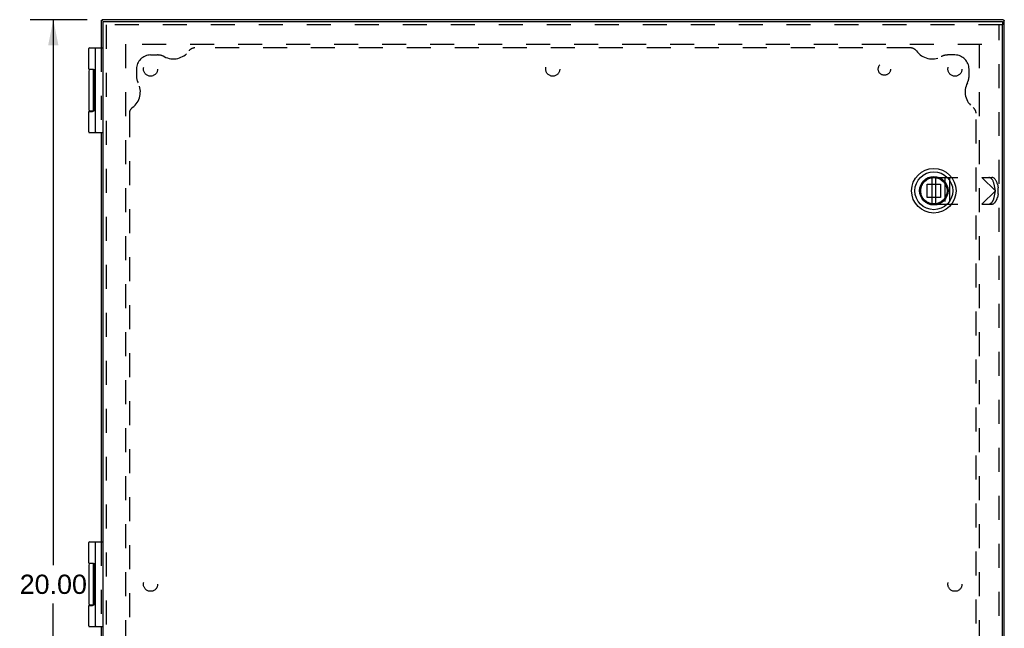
# Model space of a CAD drawing. Header units: inches. Extents: x 0 to 77.3, y 0 to 50.
# Tile 21 of 23: x 16.4 to 33.8, y 24.9 to 35.6. Entities that reach past the tile are written whole.
import ezdxf

# ---------------------------------------------------------------- set-up
doc = ezdxf.new("R2010")
doc.units = ezdxf.units.IN
doc.header["$LTSCALE"] = 4.25
doc.header["$MEASUREMENT"] = 0
doc.linetypes.add('HIDDEN', pattern=[0.2, 0.1, -0.1])
doc.layers.get('0').update_dxf_attribs({"linetype": 'CONTINUOUS'})
for name, color, linetype in [('DEFAULT_2', 8, 'HIDDEN'), ('DIMENSIONS', 7, 'CONTINUOUS'), ('DOOR_ASSEMBLY', 7, 'CONTINUOUS'), ('SUBPANEL', 7, 'CONTINUOUS')]:
    doc.layers.add(name, color=color, linetype=linetype)
doc.styles.get("Standard").update_dxf_attribs({"font": 'arial.ttf'})
doc.dimstyles.new('DIMSTYLE_1', dxfattribs={"dimtxt": 0.340909, "dimasz": 0.454545, "dimexe": 0.09, "dimexo": 0.07, "dimgap": 0.0375, "dimtad": 0, "dimtih": 1, "dimtoh": 1, "dimzin": 4, "dimdsep": 46, "dimtxsty": 'Standard', "dimblk": '_FILLED', "dimblk1": '_FILLED', "dimblk2": '_FILLED', "dimcen": 0.09, "dimadec": 3, "dimazin": 1, "dimtfac": 1, "dimtdec": 3, "dimtofl": 0, "dimtmove": 0, "dimatfit": 3, "dimldrblk": '_FILLED', "dimfxl": 0, "dimtolj": 1, "dimtzin": 4, "dimarcsym": 0})

# ---------------------------------------------------------------- blocks, each defined once
blk = doc.blocks.new('_FILLED')
at = {"color": 0, "linetype": 'ByBlock'}
blk.add_solid([(0, 0), (-1, 0.2), (-1, -0.2)], dxfattribs=at)
blk = doc.blocks.new('*D6')
at = {"layer": 'DIMENSIONS', "color": 2, "linetype": 'Continuous'}
for p, q in [((17.565, 35.637), (16.557, 35.637)), ((16.966, 35.637), (16.966, 25.978)), ((16.966, 15.637), (16.966, 25.296)), ((17.517, 15.637), (16.557, 15.637))]:
    blk.add_line(p, q, dxfattribs=at)
at = {"layer": 'DIMENSIONS', "color": 2, "linetype": 'Continuous', "xscale": 0.4545454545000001, "yscale": 0.4545454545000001, "zscale": 0.4545454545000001}
for p, rotation in [((16.966, 35.637), 90), ((16.966, 15.637), 270)]:
    blk.add_blockref('_FILLED', p, dxfattribs=dict(at, rotation=rotation))
at = {"layer": 'DIMENSIONS', "color": 2, "linetype": 'Continuous', "insert": (16.966, 25.807), "char_height": 0.3409, "width": 1.19128, "attachment_point": 2, "line_spacing_factor": 0.9}
blk.add_mtext('20.00', dxfattribs=at)

msp = doc.modelspace()

# ---------------------------------------------------------------- linework, layer by layer
at = {"color": 3, "linetype": 'Continuous'}
for p, q in [((17.814, 35.616), (17.814, 35.137)), ((33.793, 35.637), (17.874, 35.637)), ((33.814, 15.697), (33.814, 35.577)), ((17.814, 33.637), (17.814, 26.387)), ((17.814, 24.887), (17.814, 17.637))]:
    msp.add_line(p, q, dxfattribs=at)
at = {"color": 7, "linetype": 'Continuous'}
for p, q in [((17.882, 35.632), (17.831, 35.632)), ((17.874, 35.637), (17.874, 35.632)), ((33.809, 35.569), (33.809, 35.62)), ((33.814, 35.577), (33.809, 35.577))]:
    msp.add_line(p, q, dxfattribs=at)
at = {"color": 3, "linetype": 'Continuous'}
for points in [[(17.814, 35.616), (17.815, 35.617), (17.815, 35.617), (17.815, 35.617), (17.815, 35.618), (17.816, 35.618), (17.816, 35.619)], [(17.814, 35.616), (17.814, 35.616), (17.814, 35.616), (17.814, 35.616), (17.814, 35.616), (17.814, 35.616), (17.814, 35.616)], [(17.816, 35.619), (17.816, 35.619), (17.817, 35.62), (17.817, 35.621), (17.818, 35.621), (17.818, 35.622), (17.819, 35.622)], [(17.819, 35.622), (17.819, 35.623), (17.82, 35.624), (17.82, 35.625), (17.821, 35.626), (17.821, 35.626), (17.822, 35.627)], [(17.822, 35.627), (17.823, 35.628), (17.824, 35.63), (17.825, 35.631), (17.827, 35.631), (17.829, 35.632), (17.83, 35.632), (17.831, 35.632)], [(17.831, 35.632), (17.832, 35.632), (17.834, 35.632), (17.836, 35.631), (17.838, 35.63), (17.84, 35.629), (17.842, 35.627)], [(33.793, 35.637), (33.793, 35.637), (33.793, 35.637), (33.793, 35.637), (33.793, 35.637), (33.793, 35.637), (33.793, 35.637)], [(33.793, 35.637), (33.794, 35.636), (33.794, 35.636), (33.794, 35.636), (33.795, 35.636), (33.795, 35.635), (33.795, 35.635)], [(33.795, 35.635), (33.796, 35.634), (33.797, 35.634), (33.797, 35.634), (33.798, 35.633), (33.799, 35.633), (33.799, 35.632)], [(33.799, 35.632), (33.8, 35.631), (33.801, 35.631), (33.802, 35.631), (33.802, 35.63), (33.803, 35.629), (33.804, 35.629)], [(33.804, 35.629), (33.805, 35.628), (33.807, 35.627), (33.808, 35.625), (33.808, 35.624), (33.809, 35.622), (33.809, 35.62), (33.809, 35.62)], [(33.809, 35.62), (33.809, 35.618), (33.809, 35.616), (33.808, 35.614), (33.807, 35.612), (33.806, 35.611), (33.804, 35.609)]]:
    msp.add_lwpolyline(points, dxfattribs=at)
at = {"layer": 'DEFAULT_2', "color": 8, "linetype": 'HIDDEN'}
for p, q in [((18.252, 16.077), (18.252, 35.24)), ((17.814, 35.137), (17.814, 33.637)), ((33.417, 35.199), (18.254, 35.199)), ((33.376, 16.077), (33.376, 35.197)), ((17.814, 26.387), (17.814, 24.887))]:
    msp.add_line(p, q, dxfattribs=at)
at = {"layer": 'DOOR_ASSEMBLY', "color": 7, "linetype": 'Continuous'}
for p, q in [((17.843, 35.607), (17.843, 35.547)), ((33.783, 35.607), (33.783, 35.547)), ((17.594, 34.762), (17.594, 35.124)), ((17.607, 35.137), (17.843, 35.137)), ((17.713, 33.65), (17.713, 35.124)), ((17.594, 34.727), (17.594, 34.047)), ((17.677, 34.757), (17.624, 34.757)), ((17.673, 34.76), (17.673, 34.757)), ((17.679, 34.022), (17.679, 34.752)), ((17.703, 34.014), (17.703, 34.763)), ((17.713, 34.763), (17.703, 34.763)), ((17.713, 34.758), (17.703, 34.758)), ((17.713, 34.66), (17.703, 34.66)), ((17.713, 34.512), (17.703, 34.512)), ((17.713, 34.277), (17.703, 34.277)), ((17.713, 34.262), (17.703, 34.262)), ((17.677, 34.017), (17.624, 34.017)), ((17.673, 34.017), (17.673, 34.013)), ((17.594, 33.65), (17.594, 34.012)), ((17.594, 34.012), (17.663, 34.012)), ((17.713, 34.014), (17.703, 34.014)), ((17.607, 33.637), (17.843, 33.637)), ((32.531, 32.839), (32.531, 32.845)), ((32.534, 32.375), (32.534, 32.839)), ((32.597, 32.839), (32.597, 32.375)), ((32.599, 32.845), (32.599, 32.839)), ((32.328, 32.641), (32.334, 32.641)), ((32.797, 32.641), (32.803, 32.641)), ((32.334, 32.573), (32.328, 32.573)), ((32.803, 32.573), (32.797, 32.573)), ((32.531, 32.369), (32.531, 32.375)), ((32.599, 32.375), (32.599, 32.369)), ((17.594, 26.012), (17.594, 26.374)), ((17.607, 26.387), (17.843, 26.387)), ((17.713, 24.9), (17.713, 26.374)), ((17.677, 26.007), (17.624, 26.007)), ((17.673, 26.01), (17.673, 26.007)), ((17.679, 25.272), (17.679, 26.002)), ((17.703, 25.264), (17.703, 26.013)), ((17.713, 26.013), (17.703, 26.013)), ((17.713, 26.008), (17.703, 26.008)), ((17.594, 25.977), (17.594, 25.297)), ((17.713, 25.91), (17.703, 25.91)), ((17.713, 25.762), (17.703, 25.762)), ((17.713, 25.527), (17.703, 25.527)), ((17.713, 25.512), (17.703, 25.512)), ((17.594, 24.9), (17.594, 25.262)), ((17.594, 25.262), (17.663, 25.262)), ((17.677, 25.267), (17.624, 25.267)), ((17.673, 25.267), (17.673, 25.263)), ((17.713, 25.264), (17.703, 25.264)), ((17.607, 24.887), (17.843, 24.887))]:
    msp.add_line(p, q, dxfattribs=at)
at = {"layer": 'DOOR_ASSEMBLY', "color": 3, "linetype": 'Continuous'}
for p, q in [((17.843, 35.607), (33.783, 35.607)), ((17.843, 35.547), (17.843, 15.727)), ((33.783, 15.727), (33.783, 35.547))]:
    msp.add_line(p, q, dxfattribs=at)
at = {"layer": 'DOOR_ASSEMBLY', "color": 8, "linetype": 'HIDDEN'}
for p, q in [((33.783, 35.547), (17.843, 35.547)), ((17.903, 35.547), (17.903, 15.727)), ((33.723, 15.727), (33.723, 35.547)), ((32.565, 32.843), (33.595, 32.843)), ((32.762, 32.843), (32.762, 32.371)), ((32.841, 32.843), (32.841, 32.371)), ((33.415, 32.843), (33.656, 32.607)), ((32.446, 32.488), (32.446, 32.726)), ((32.446, 32.726), (32.684, 32.726)), ((32.684, 32.726), (32.684, 32.488)), ((33.656, 32.607), (33.634, 32.725)), ((33.691, 32.725), (33.703, 32.659)), ((33.707, 32.588), (33.707, 32.625)), ((32.684, 32.488), (32.446, 32.488)), ((33.656, 32.607), (33.415, 32.371)), ((33.634, 32.489), (33.656, 32.607)), ((33.703, 32.555), (33.691, 32.489)), ((32.565, 32.371), (33.595, 32.371))]:
    msp.add_line(p, q, dxfattribs=at)
at = {"layer": 'DOOR_ASSEMBLY', "color": 7, "linetype": 'Continuous'}
for points in [[(17.594, 34.762), (17.663, 34.762), (17.664, 34.762), (17.665, 34.762), (17.665, 34.762), (17.666, 34.762), (17.666, 34.762), (17.667, 34.762), (17.667, 34.762), (17.668, 34.762), (17.668, 34.762), (17.669, 34.762), (17.669, 34.762), (17.67, 34.761), (17.67, 34.761), (17.67, 34.761), (17.671, 34.761), (17.671, 34.761), (17.671, 34.761), (17.672, 34.761), (17.672, 34.761), (17.672, 34.761), (17.672, 34.761), (17.673, 34.761), (17.673, 34.76), (17.673, 34.76), (17.673, 34.76), (17.674, 34.76), (17.674, 34.76), (17.674, 34.76), (17.674, 34.76), (17.675, 34.76), (17.675, 34.76), (17.675, 34.759), (17.675, 34.759), (17.675, 34.759), (17.675, 34.759), (17.676, 34.759), (17.676, 34.759), (17.676, 34.759), (17.676, 34.759), (17.676, 34.758), (17.676, 34.758), (17.676, 34.758), (17.677, 34.758), (17.677, 34.758), (17.677, 34.758), (17.677, 34.758), (17.677, 34.758), (17.677, 34.758), (17.677, 34.757), (17.677, 34.757), (17.677, 34.757), (17.677, 34.757), (17.678, 34.757), (17.678, 34.757), (17.678, 34.757), (17.678, 34.757), (17.678, 34.756), (17.678, 34.756), (17.678, 34.756), (17.678, 34.756), (17.678, 34.756), (17.678, 34.756), (17.678, 34.756), (17.678, 34.756), (17.678, 34.755), (17.678, 34.755), (17.678, 34.755), (17.678, 34.755), (17.678, 34.755), (17.679, 34.755), (17.679, 34.755), (17.679, 34.755), (17.679, 34.755), (17.679, 34.754), (17.679, 34.754), (17.679, 34.754), (17.679, 34.754), (17.679, 34.754), (17.679, 34.754), (17.679, 34.754), (17.679, 34.754), (17.679, 34.754), (17.679, 34.753), (17.679, 34.753), (17.679, 34.753), (17.679, 34.753), (17.679, 34.753), (17.679, 34.753), (17.679, 34.753), (17.679, 34.753), (17.679, 34.753), (17.679, 34.752), (17.679, 34.752), (17.679, 34.752), (17.679, 34.752), (17.679, 34.752), (17.679, 34.752)], [(17.679, 34.022), (17.679, 34.022), (17.679, 34.022), (17.679, 34.022), (17.679, 34.022), (17.679, 34.021), (17.679, 34.021), (17.679, 34.021), (17.679, 34.021), (17.679, 34.021), (17.679, 34.021), (17.679, 34.021), (17.679, 34.021), (17.679, 34.021), (17.679, 34.02), (17.679, 34.02), (17.679, 34.02), (17.679, 34.02), (17.679, 34.02), (17.679, 34.02), (17.679, 34.02), (17.679, 34.02), (17.679, 34.02), (17.679, 34.019), (17.679, 34.019), (17.679, 34.019), (17.679, 34.019), (17.679, 34.019), (17.678, 34.019), (17.678, 34.019), (17.678, 34.019), (17.678, 34.019), (17.678, 34.018), (17.678, 34.018), (17.678, 34.018), (17.678, 34.018), (17.678, 34.018), (17.678, 34.018), (17.678, 34.018), (17.678, 34.018), (17.678, 34.018), (17.678, 34.017), (17.678, 34.017), (17.678, 34.017), (17.678, 34.017), (17.677, 34.017), (17.677, 34.017), (17.677, 34.017), (17.677, 34.017), (17.677, 34.016), (17.677, 34.016), (17.677, 34.016), (17.677, 34.016), (17.677, 34.016), (17.677, 34.016), (17.676, 34.016), (17.676, 34.016), (17.676, 34.015), (17.676, 34.015), (17.676, 34.015), (17.676, 34.015), (17.676, 34.015), (17.675, 34.015), (17.675, 34.015), (17.675, 34.015), (17.675, 34.014), (17.675, 34.014), (17.675, 34.014), (17.674, 34.014), (17.674, 34.014), (17.674, 34.014), (17.674, 34.014), (17.673, 34.014), (17.673, 34.014), (17.673, 34.013), (17.673, 34.013), (17.672, 34.013), (17.672, 34.013), (17.672, 34.013), (17.672, 34.013), (17.671, 34.013), (17.671, 34.013), (17.671, 34.013), (17.67, 34.013), (17.67, 34.013), (17.67, 34.012), (17.669, 34.012), (17.669, 34.012), (17.668, 34.012), (17.668, 34.012), (17.667, 34.012), (17.667, 34.012), (17.666, 34.012), (17.666, 34.012), (17.665, 34.012), (17.665, 34.012), (17.664, 34.012), (17.663, 34.012)], [(17.594, 26.012), (17.663, 26.012), (17.664, 26.012), (17.665, 26.012), (17.665, 26.012), (17.666, 26.012), (17.666, 26.012), (17.667, 26.012), (17.667, 26.012), (17.668, 26.012), (17.668, 26.012), (17.669, 26.012), (17.669, 26.012), (17.67, 26.011), (17.67, 26.011), (17.67, 26.011), (17.671, 26.011), (17.671, 26.011), (17.671, 26.011), (17.672, 26.011), (17.672, 26.011), (17.672, 26.011), (17.672, 26.011), (17.673, 26.011), (17.673, 26.01), (17.673, 26.01), (17.673, 26.01), (17.674, 26.01), (17.674, 26.01), (17.674, 26.01), (17.674, 26.01), (17.675, 26.01), (17.675, 26.01), (17.675, 26.009), (17.675, 26.009), (17.675, 26.009), (17.675, 26.009), (17.676, 26.009), (17.676, 26.009), (17.676, 26.009), (17.676, 26.009), (17.676, 26.008), (17.676, 26.008), (17.676, 26.008), (17.677, 26.008), (17.677, 26.008), (17.677, 26.008), (17.677, 26.008), (17.677, 26.008), (17.677, 26.008), (17.677, 26.007), (17.677, 26.007), (17.677, 26.007), (17.677, 26.007), (17.678, 26.007), (17.678, 26.007), (17.678, 26.007), (17.678, 26.007), (17.678, 26.006), (17.678, 26.006), (17.678, 26.006), (17.678, 26.006), (17.678, 26.006), (17.678, 26.006), (17.678, 26.006), (17.678, 26.006), (17.678, 26.005), (17.678, 26.005), (17.678, 26.005), (17.678, 26.005), (17.678, 26.005), (17.679, 26.005), (17.679, 26.005), (17.679, 26.005), (17.679, 26.005), (17.679, 26.004), (17.679, 26.004), (17.679, 26.004), (17.679, 26.004), (17.679, 26.004), (17.679, 26.004), (17.679, 26.004), (17.679, 26.004), (17.679, 26.004), (17.679, 26.003), (17.679, 26.003), (17.679, 26.003), (17.679, 26.003), (17.679, 26.003), (17.679, 26.003), (17.679, 26.003), (17.679, 26.003), (17.679, 26.003), (17.679, 26.002), (17.679, 26.002), (17.679, 26.002), (17.679, 26.002), (17.679, 26.002), (17.679, 26.002)], [(17.679, 25.272), (17.679, 25.272), (17.679, 25.272), (17.679, 25.272), (17.679, 25.272), (17.679, 25.271), (17.679, 25.271), (17.679, 25.271), (17.679, 25.271), (17.679, 25.271), (17.679, 25.271), (17.679, 25.271), (17.679, 25.271), (17.679, 25.271), (17.679, 25.27), (17.679, 25.27), (17.679, 25.27), (17.679, 25.27), (17.679, 25.27), (17.679, 25.27), (17.679, 25.27), (17.679, 25.27), (17.679, 25.27), (17.679, 25.269), (17.679, 25.269), (17.679, 25.269), (17.679, 25.269), (17.679, 25.269), (17.678, 25.269), (17.678, 25.269), (17.678, 25.269), (17.678, 25.269), (17.678, 25.268), (17.678, 25.268), (17.678, 25.268), (17.678, 25.268), (17.678, 25.268), (17.678, 25.268), (17.678, 25.268), (17.678, 25.268), (17.678, 25.268), (17.678, 25.267), (17.678, 25.267), (17.678, 25.267), (17.678, 25.267), (17.677, 25.267), (17.677, 25.267), (17.677, 25.267), (17.677, 25.267), (17.677, 25.266), (17.677, 25.266), (17.677, 25.266), (17.677, 25.266), (17.677, 25.266), (17.677, 25.266), (17.676, 25.266), (17.676, 25.266), (17.676, 25.265), (17.676, 25.265), (17.676, 25.265), (17.676, 25.265), (17.676, 25.265), (17.675, 25.265), (17.675, 25.265), (17.675, 25.265), (17.675, 25.264), (17.675, 25.264), (17.675, 25.264), (17.674, 25.264), (17.674, 25.264), (17.674, 25.264), (17.674, 25.264), (17.673, 25.264), (17.673, 25.264), (17.673, 25.263), (17.673, 25.263), (17.672, 25.263), (17.672, 25.263), (17.672, 25.263), (17.672, 25.263), (17.671, 25.263), (17.671, 25.263), (17.671, 25.263), (17.67, 25.263), (17.67, 25.263), (17.67, 25.262), (17.669, 25.262), (17.669, 25.262), (17.668, 25.262), (17.668, 25.262), (17.667, 25.262), (17.667, 25.262), (17.666, 25.262), (17.666, 25.262), (17.665, 25.262), (17.665, 25.262), (17.664, 25.262), (17.663, 25.262)]]:
    msp.add_lwpolyline(points, dxfattribs=at)
for radius in [0.394, 0.335, 0.252, 0.24, 0.234]:
    msp.add_circle((32.565, 32.607), radius, dxfattribs=at)
for centre, radius, start, end in [((17.607, 35.124), 0.013, 90, 180), ((17.726, 35.124), 0.013, 90, 180), ((17.624, 34.727), 0.03, 90, 180), ((17.624, 34.047), 0.03, 180, 270), ((17.607, 33.65), 0.013, 180, 270), ((17.726, 33.65), 0.013, 180, 270), ((17.607, 26.374), 0.013, 90, 180), ((17.726, 26.374), 0.013, 90, 180), ((17.624, 25.977), 0.03, 90, 180), ((17.624, 25.297), 0.03, 180, 270), ((17.607, 24.9), 0.013, 180, 270), ((17.726, 24.9), 0.013, 180, 270)]:
    msp.add_arc(centre, radius, start, end, dxfattribs=at)
at = {"layer": 'DOOR_ASSEMBLY', "color": 8, "linetype": 'HIDDEN'}
msp.add_arc((32.565, 32.607), 0.236, 90, 270, dxfattribs=at)
for centre, major_axis, ratio, start_param, end_param in [((33.56, 32.725), (-0.035, 0.116), 0.592673, -1.745307, -0.174511), ((33.617, 32.725), (-0.035, 0.116), 0.592673, -1.745307, -0.174511), ((33.656, 32.625), (0, 0.0984), 0.51423, -1.570796, -1.22173), ((33.56, 32.489), (0.035, 0.116), 0.592673, -2.967082, -1.396285), ((33.617, 32.489), (0.035, 0.116), 0.592673, -2.967082, -1.396285), ((33.656, 32.588), (0, 0.0984), 0.51423, -1.919862, -1.570796)]:
    msp.add_ellipse(centre, major_axis=major_axis, ratio=ratio, start_param=start_param, end_param=end_param, dxfattribs=at)
at = {"layer": 'SUBPANEL', "color": 8, "linetype": 'HIDDEN'}
for p, q in [((32.156, 35.137), (19.472, 35.137)), ((18.689, 35.012), (18.814, 35.012)), ((32.939, 35.012), (32.814, 35.012)), ((18.439, 34.762), (18.439, 34.637)), ((33.189, 34.637), (33.189, 34.762)), ((18.314, 33.979), (18.314, 17.295)), ((33.314, 17.295), (33.314, 33.979))]:
    msp.add_line(p, q, dxfattribs=at)
for centre, radius in [((18.689, 34.762), 0.125), ((25.814, 34.762), 0.125), ((31.689, 34.762), 0.109), ((32.939, 34.762), 0.125), ((18.689, 25.637), 0.125), ((32.939, 25.637), 0.125)]:
    msp.add_circle(centre, radius, dxfattribs=at)
for centre, radius, start, end in [((19.092, 35.287), 0.344, 242.1089, 324.1013), ((19.472, 35.012), 0.125, 90, 144.1013), ((32.156, 35.012), 0.125, 35.8987, 90), ((32.536, 35.287), 0.344, 215.8987, 297.8911), ((18.689, 34.762), 0.25, 90, 180), ((18.814, 34.762), 0.25, 62.1089, 90), ((32.814, 34.762), 0.25, 90, 117.8911), ((32.939, 34.762), 0.25, 0, 90), ((18.689, 34.637), 0.25, 180, 207.8911), ((32.939, 34.637), 0.25, 332.1089, 360), ((18.164, 34.359), 0.344, 305.8987, 27.8911), ((33.464, 34.359), 0.344, 152.1089, 234.1013), ((18.439, 33.979), 0.125, 125.8987, 180), ((33.189, 33.979), 0.125, 0, 54.1013)]:
    msp.add_arc(centre, radius, start, end, dxfattribs=at)

# ---------------------------------------------------------------- dimensions: what is measured, and where the dimension line sits
at = {"layer": 'DIMENSIONS', "color": 2, "linetype": 'Continuous'}
dim = msp.add_linear_dim(base=(16.966, 15.637), p1=(17.635, 35.637), p2=(17.587, 15.637), angle=270, dimstyle='DIMSTYLE_1', dxfattribs=at)
dim.commit()
dim.dimension.update_dxf_attribs({"geometry": '*D6', "text_midpoint": (16.961, 25.635), "dimtype": 160})

doc.saveas('drawing.dxf')
